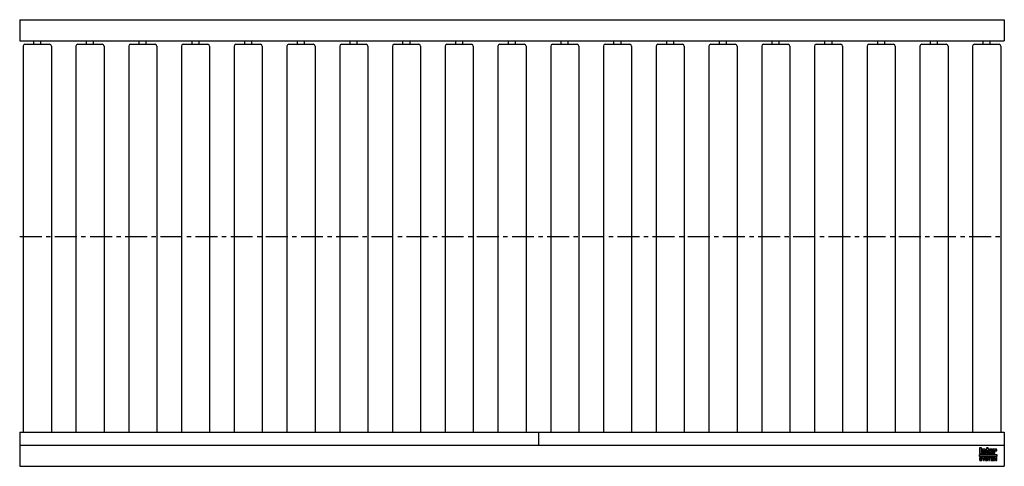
# Model space of a CAD drawing. Header units: millimetres. Extents: x 0 to 2800, y -654 to 617.
import ezdxf

# ---------------------------------------------------------------- set-up
doc = ezdxf.new("R2010")
doc.units = ezdxf.units.MM
doc.header["$LTSCALE"] = 50
doc.linetypes.add('CENTER', pattern=[2, 1.25, -0.25, 0.25, -0.25])
doc.layers.get('0').update_dxf_attribs({"linetype": 'CONTINUOUS', "lineweight": 50})
for name, color, linetype, lineweight in [('Centre Lines', 4, 'CENTER', 25), ('Frame', 1, 'CONTINUOUS', 25), ('Maxi', 31, 'CONTINUOUS', 25), ('Rollers', 7, 'CONTINUOUS', 25)]:
    doc.layers.add(name, color=color, linetype=linetype, lineweight=lineweight)

# ---------------------------------------------------------------- blocks, each defined once
blk = doc.blocks.new('A$C0E5145FE')
at = {"layer": 'Rollers'}
for p, q in [((0, 541.5), (0, -556.5)), ((5, 546.5), (75, 546.5)), ((30, 546.5), (30, 556.5)), ((50, 546.5), (50, 556.5)), ((80, 541.5), (80, -556.5))]:
    blk.add_line(p, q, dxfattribs=at)
for centre, start, end in [((5, 541.5), 90, 180), ((75, 541.5), 0, 90)]:
    blk.add_arc(centre, 5, start, end, dxfattribs=at)

msp = doc.modelspace()

# ---------------------------------------------------------------- hatches: boundary and pattern name
at = {"layer": 'Frame'}
h = msp.add_hatch(color=254, dxfattribs=at)
h.paths.add_polyline_path([(2773.3, -608.1), (2773.3, -608), (2773.4, -607.9), (2773.5, -607.8), (2773.6, -607.7), (2773.7, -607.6), (2773.9, -607.6), (2774, -607.6), (2774.2, -607.7), (2774.3, -607.8), (2774.4, -607.9), (2774.4, -608), (2774.5, -608.1), (2774.5, -608.4), (2774.5, -608.6), (2774.5, -609.8), (2778.9, -609.8), (2778.9, -608.4), (2778.9, -608), (2778.8, -607.5), (2778.8, -607.2), (2778.7, -606.8), (2778.6, -606.5), (2778.4, -606.2), (2778.3, -605.9), (2778.1, -605.7), (2777.9, -605.4), (2777.7, -605.3), (2777.4, -605.1), (2777.1, -605), (2776.8, -604.9), (2776.5, -604.8), (2776.2, -604.8), (2775.8, -604.7), (2775.6, -604.7), (2775.4, -604.8), (2775.3, -604.8), (2775.1, -604.8), (2774.9, -604.8), (2774.7, -604.9), (2774.6, -604.9), (2774.4, -604.9), (2774.3, -605), (2774.1, -605.1), (2773.9, -605.1), (2773.8, -605.2), (2773.6, -605.3), (2773.4, -605.4), (2773.3, -605.5), (2773.1, -605.6), (2773.1, -604.8), (2768.6, -604.8), (2768.6, -617.3), (2773.2, -617.3), (2773.2, -608.6), (2773.3, -608.4)])
h.paths.add_polyline_path([(2767.6, -607.6), (2767.6, -607.2), (2767.5, -606.9), (2767.5, -606.6), (2767.4, -606.3), (2767.3, -606), (2767.2, -605.8), (2767.1, -605.6), (2766.9, -605.4), (2766.7, -605.2), (2766.5, -605.1), (2766.2, -605), (2766, -604.9), (2765.7, -604.8), (2765.3, -604.8), (2764.9, -604.8), (2764.5, -604.7), (2760.1, -604.7), (2759.6, -604.8), (2759.2, -604.8), (2758.9, -604.8), (2758.6, -604.9), (2758.3, -605), (2758.1, -605.1), (2757.8, -605.2), (2757.7, -605.4), (2757.5, -605.6), (2757.4, -605.8), (2757.2, -606), (2757.2, -606.3), (2757.1, -606.6), (2757.1, -606.9), (2757, -607.2), (2757, -607.6), (2757, -614.5), (2757, -614.9), (2757.1, -615.2), (2757.1, -615.5), (2757.2, -615.8), (2757.2, -616.1), (2757.4, -616.3), (2757.5, -616.5), (2757.7, -616.7), (2757.8, -616.9), (2758.1, -617), (2758.3, -617.1), (2758.6, -617.2), (2758.9, -617.2), (2759.2, -617.3), (2759.6, -617.3), (2760.1, -617.3), (2764.5, -617.3), (2764.9, -617.3), (2765.3, -617.3), (2765.7, -617.2), (2766, -617.2), (2766.2, -617.1), (2766.5, -617), (2766.7, -616.9), (2766.9, -616.7), (2767.1, -616.5), (2767.2, -616.3), (2767.3, -616.1), (2767.4, -615.8), (2767.5, -615.5), (2767.5, -615.2), (2767.6, -614.9), (2767.6, -614.5), (2767.6, -612.4), (2762.9, -612.4), (2762.9, -614), (2762.9, -614.2), (2762.9, -614.4), (2762.8, -614.6), (2762.8, -614.7), (2762.7, -614.8), (2762.6, -614.9), (2762.4, -614.9), (2762.3, -614.9), (2762.1, -614.9), (2762, -614.9), (2761.9, -614.8), (2761.8, -614.7), (2761.7, -614.6), (2761.7, -614.4), (2761.6, -614.2), (2761.6, -614), (2761.6, -611.4), (2767.6, -611.4)])
h.paths.add_polyline_path([(2763, -609.2), (2761.6, -609.2), (2761.6, -608.2), (2761.6, -607.9), (2761.7, -607.7), (2761.7, -607.5), (2761.8, -607.4), (2761.9, -607.3), (2762, -607.2), (2762.1, -607.1), (2762.3, -607.1), (2762.4, -607.1), (2762.6, -607.2), (2762.7, -607.3), (2762.8, -607.4), (2762.9, -607.5), (2762.9, -607.7), (2763, -607.9), (2763, -608.2)], flags=16)
h.paths.add_polyline_path([(2754.1, -607.2), (2756, -607.2), (2756, -604.8), (2754.1, -604.8), (2754.1, -601.4), (2749.5, -601.4), (2749.5, -604.8), (2748.3, -604.8), (2748.3, -607.2), (2749.5, -607.2), (2749.5, -614.5), (2749.5, -614.8), (2749.5, -615.2), (2749.6, -615.5), (2749.7, -615.8), (2749.7, -616), (2749.8, -616.2), (2750, -616.5), (2750.1, -616.6), (2750.3, -616.8), (2750.5, -616.9), (2750.8, -617), (2751.1, -617.1), (2751.4, -617.2), (2751.7, -617.2), (2752.1, -617.3), (2752.5, -617.3), (2756, -617.3), (2756, -614.9), (2755.1, -614.9), (2754.9, -614.9), (2754.7, -614.9), (2754.5, -614.9), (2754.3, -614.8), (2754.2, -614.7), (2754.1, -614.6), (2754.1, -614.5), (2754.1, -614.3)])
h.paths.add_polyline_path([(2747.3, -608.4), (2747.3, -608), (2747.3, -607.5), (2747.2, -607.2), (2747.1, -606.8), (2747, -606.5), (2746.9, -606.2), (2746.7, -605.9), (2746.5, -605.7), (2746.3, -605.4), (2746, -605.3), (2745.8, -605.1), (2745.5, -605), (2745.2, -604.9), (2744.9, -604.8), (2744.5, -604.8), (2744.1, -604.7), (2743.9, -604.7), (2743.7, -604.8), (2743.6, -604.8), (2743.4, -604.8), (2743.2, -604.8), (2743, -604.9), (2742.8, -604.9), (2742.7, -604.9), (2742.5, -605), (2742.3, -605.1), (2742.2, -605.1), (2742, -605.2), (2741.8, -605.3), (2741.7, -605.4), (2741.5, -605.5), (2741.3, -605.6), (2741.3, -604.8), (2736.8, -604.8), (2736.8, -617.3), (2741.5, -617.3), (2741.5, -608.6), (2741.5, -608.4), (2741.5, -608.1), (2741.5, -608), (2741.6, -607.9), (2741.7, -607.8), (2741.8, -607.7), (2741.9, -607.6), (2742.1, -607.6), (2742.2, -607.6), (2742.4, -607.7), (2742.5, -607.8), (2742.6, -607.9), (2742.7, -608), (2742.7, -608.1), (2742.7, -608.4), (2742.7, -608.6), (2742.7, -617.3), (2747.3, -617.3)])
h.paths.add_polyline_path([(2735.5, -601.4), (2729.4, -601.4), (2729.4, -617.3), (2735.5, -617.3)])
msp.add_hatch(color=1, dxfattribs=at).paths.add_polyline_path([(2779, -625.9), (2779, -619.5), (2729, -619.5), (2729, -625.9)])
h = msp.add_hatch(color=7, dxfattribs=at)
h.paths.add_polyline_path([(2772.4, -628), (2769.6, -628), (2769.6, -637), (2771.4, -637), (2771.4, -629.5), (2771.4, -629.5), (2773, -637), (2774.9, -637), (2776.6, -629.5), (2776.6, -629.5), (2776.6, -637), (2778.4, -637), (2778.4, -628), (2775.6, -628), (2774, -635.1)])
h.paths.add_polyline_path([(2768.3, -628), (2761.6, -628), (2761.6, -637), (2768.4, -637), (2768.4, -635.4), (2763.5, -635.4), (2763.5, -633.1), (2767.9, -633.1), (2767.9, -631.5), (2763.5, -631.5), (2763.5, -629.6), (2768.3, -629.6)])
h.paths.add_polyline_path([(2760.8, -628), (2753.5, -628), (2753.5, -629.6), (2756.2, -629.6), (2756.2, -637), (2758, -637), (2758, -629.6), (2760.8, -629.6)])
h.paths.add_polyline_path([(2751.6, -628.4), (2751.3, -628.2), (2751, -628.1), (2750.6, -628), (2750.2, -627.9), (2749.8, -627.8), (2749.3, -627.8), (2748.9, -627.8), (2748.5, -627.9), (2748.2, -627.9), (2747.8, -628), (2747.5, -628.1), (2747.3, -628.2), (2747, -628.4), (2746.8, -628.6), (2746.6, -628.7), (2746.4, -628.9), (2746.2, -629.2), (2746.1, -629.4), (2746, -629.7), (2745.9, -629.9), (2745.9, -630.2), (2745.9, -630.5), (2745.9, -630.8), (2745.9, -631.2), (2746, -631.4), (2746.1, -631.7), (2746.2, -631.9), (2746.3, -632.1), (2746.5, -632.3), (2746.7, -632.5), (2746.9, -632.6), (2747.1, -632.7), (2747.4, -632.8), (2747.6, -633), (2747.9, -633), (2748.2, -633.1), (2748.5, -633.2), (2748.8, -633.3), (2748.9, -633.3), (2749, -633.3), (2749.1, -633.3), (2749.2, -633.3), (2749.3, -633.3), (2749.4, -633.4), (2749.6, -633.4), (2749.7, -633.4), (2750, -633.5), (2750.3, -633.6), (2750.6, -633.7), (2750.8, -633.8), (2751, -633.9), (2751.2, -634.1), (2751.3, -634.3), (2751.3, -634.6), (2751.3, -634.9), (2751.1, -635.2), (2750.9, -635.4), (2750.7, -635.5), (2750.3, -635.6), (2750, -635.7), (2749.7, -635.7), (2749.3, -635.7), (2749, -635.7), (2748.7, -635.6), (2748.4, -635.5), (2748.1, -635.4), (2747.9, -635.2), (2747.7, -634.9), (2747.6, -634.6), (2747.5, -634.3), (2745.7, -634.3), (2745.8, -634.7), (2745.8, -635), (2745.9, -635.3), (2746.1, -635.6), (2746.2, -635.9), (2746.4, -636.2), (2746.6, -636.4), (2746.9, -636.6), (2747.1, -636.7), (2747.4, -636.9), (2747.8, -637), (2748.1, -637.1), (2748.5, -637.2), (2748.8, -637.2), (2749.2, -637.3), (2749.7, -637.3), (2749.8, -637.3), (2750, -637.3), (2750.2, -637.2), (2750.4, -637.2), (2750.7, -637.1), (2751, -637), (2751.3, -636.9), (2751.6, -636.8), (2751.9, -636.6), (2752.2, -636.4), (2752.4, -636.2), (2752.7, -635.9), (2752.8, -635.6), (2753, -635.2), (2753.1, -634.8), (2753.1, -634.3), (2753.1, -634.1), (2753, -633.8), (2753, -633.6), (2752.9, -633.3), (2752.8, -633.2), (2752.7, -633), (2752.6, -632.8), (2752.5, -632.7), (2752.3, -632.5), (2752.1, -632.4), (2751.9, -632.3), (2751.7, -632.2), (2751.4, -632.1), (2751.1, -632), (2750.8, -631.9), (2750.5, -631.8), (2750.4, -631.8), (2750.2, -631.8), (2750.1, -631.7), (2749.9, -631.7), (2749.8, -631.7), (2749.7, -631.6), (2749.5, -631.6), (2749.4, -631.6), (2749.2, -631.5), (2749.1, -631.5), (2749, -631.5), (2748.8, -631.4), (2748.7, -631.4), (2748.6, -631.4), (2748.4, -631.3), (2748.3, -631.3), (2748.1, -631.2), (2748, -631.1), (2747.8, -631), (2747.7, -630.9), (2747.7, -630.8), (2747.6, -630.7), (2747.6, -630.5), (2747.6, -630.4), (2747.6, -630.1), (2747.8, -629.9), (2747.9, -629.7), (2748.1, -629.6), (2748.4, -629.5), (2748.6, -629.4), (2748.9, -629.4), (2749.2, -629.4), (2749.5, -629.4), (2749.8, -629.4), (2750.1, -629.5), (2750.4, -629.6), (2750.7, -629.8), (2750.8, -630), (2751, -630.3), (2751, -630.7), (2752.8, -630.7), (2752.8, -630.4), (2752.8, -630.2), (2752.7, -630), (2752.6, -629.7), (2752.5, -629.5), (2752.4, -629.2), (2752.3, -629), (2752.1, -628.8), (2751.8, -628.6)])
h.paths.add_polyline_path([(2745.3, -628), (2743.2, -628), (2741.5, -631.9), (2739.5, -628), (2737.4, -628), (2740.5, -633.6), (2740.5, -637), (2742.3, -637), (2742.3, -633.7)])
h.paths.add_polyline_path([(2735.5, -628.4), (2735.2, -628.2), (2734.9, -628.1), (2734.5, -628), (2734.1, -627.9), (2733.7, -627.8), (2733.2, -627.8), (2732.8, -627.8), (2732.4, -627.9), (2732, -627.9), (2731.7, -628), (2731.4, -628.1), (2731.1, -628.2), (2730.9, -628.4), (2730.6, -628.6), (2730.4, -628.7), (2730.3, -628.9), (2730.1, -629.2), (2730, -629.4), (2729.9, -629.7), (2729.8, -629.9), (2729.7, -630.2), (2729.7, -630.5), (2729.7, -630.8), (2729.8, -631.2), (2729.8, -631.4), (2729.9, -631.7), (2730, -631.9), (2730.2, -632.1), (2730.4, -632.3), (2730.6, -632.5), (2730.8, -632.6), (2731, -632.7), (2731.2, -632.8), (2731.5, -633), (2731.8, -633), (2732.1, -633.1), (2732.4, -633.2), (2732.7, -633.3), (2732.8, -633.3), (2732.9, -633.3), (2733, -633.3), (2733.1, -633.3), (2733.2, -633.3), (2733.3, -633.4), (2733.4, -633.4), (2733.5, -633.4), (2733.9, -633.5), (2734.2, -633.6), (2734.5, -633.7), (2734.7, -633.8), (2734.9, -633.9), (2735, -634.1), (2735.1, -634.3), (2735.1, -634.6), (2735.1, -634.9), (2735, -635.2), (2734.8, -635.4), (2734.5, -635.5), (2734.2, -635.6), (2733.9, -635.7), (2733.5, -635.7), (2733.2, -635.7), (2732.8, -635.7), (2732.5, -635.6), (2732.2, -635.5), (2732, -635.4), (2731.7, -635.2), (2731.6, -634.9), (2731.5, -634.6), (2731.4, -634.3), (2729.6, -634.3), (2729.6, -634.7), (2729.7, -635), (2729.8, -635.3), (2729.9, -635.6), (2730.1, -635.9), (2730.2, -636.2), (2730.5, -636.4), (2730.7, -636.6), (2731, -636.7), (2731.3, -636.9), (2731.6, -637), (2731.9, -637.1), (2732.3, -637.2), (2732.7, -637.2), (2733.1, -637.3), (2733.5, -637.3), (2733.7, -637.3), (2733.8, -637.3), (2734.1, -637.2), (2734.3, -637.2), (2734.6, -637.1), (2734.9, -637), (2735.2, -636.9), (2735.5, -636.8), (2735.8, -636.6), (2736.1, -636.4), (2736.3, -636.2), (2736.5, -635.9), (2736.7, -635.6), (2736.9, -635.2), (2736.9, -634.8), (2737, -634.3), (2737, -634.1), (2736.9, -633.8), (2736.9, -633.6), (2736.8, -633.3), (2736.7, -633.2), (2736.6, -633), (2736.5, -632.8), (2736.3, -632.7), (2736.2, -632.5), (2736, -632.4), (2735.8, -632.3), (2735.5, -632.2), (2735.3, -632.1), (2735, -632), (2734.7, -631.9), (2734.4, -631.8), (2734.2, -631.8), (2734.1, -631.8), (2733.9, -631.7), (2733.8, -631.7), (2733.6, -631.7), (2733.5, -631.6), (2733.4, -631.6), (2733.2, -631.6), (2733.1, -631.5), (2733, -631.5), (2732.8, -631.5), (2732.7, -631.4), (2732.6, -631.4), (2732.4, -631.4), (2732.3, -631.3), (2732.2, -631.3), (2732, -631.2), (2731.8, -631.1), (2731.7, -631), (2731.6, -630.9), (2731.5, -630.8), (2731.5, -630.7), (2731.5, -630.5), (2731.5, -630.4), (2731.5, -630.1), (2731.6, -629.9), (2731.8, -629.7), (2732, -629.6), (2732.2, -629.5), (2732.5, -629.4), (2732.8, -629.4), (2733, -629.4), (2733.4, -629.4), (2733.7, -629.4), (2734, -629.5), (2734.3, -629.6), (2734.5, -629.8), (2734.7, -630), (2734.8, -630.3), (2734.9, -630.7), (2736.7, -630.7), (2736.7, -630.4), (2736.7, -630.2), (2736.6, -630), (2736.5, -629.7), (2736.4, -629.5), (2736.3, -629.2), (2736.1, -629), (2735.9, -628.8), (2735.7, -628.6)])

# ---------------------------------------------------------------- linework, layer by layer
at = {"layer": 'Centre Lines'}
msp.add_line((0, 0), (2800, 0), dxfattribs=at)
at = {"layer": 'Frame', "color": 7, "linetype": 'Continuous'}
for p, q in [((2729.4, -601.4), (2729.4, -617.3)), ((2735.5, -601.4), (2729.4, -601.4)), ((2735.5, -617.3), (2735.5, -601.4)), ((2741.3, -604.8), (2736.8, -604.8)), ((2736.8, -604.8), (2736.8, -617.3)), ((2741.3, -605.6), (2741.3, -604.8)), ((2741.5, -605.5), (2741.3, -605.6)), ((2741.7, -605.4), (2741.5, -605.5)), ((2741.5, -608), (2741.6, -607.9)), ((2741.5, -608.1), (2741.5, -608)), ((2741.5, -608.4), (2741.5, -608.1)), ((2741.5, -608.6), (2741.5, -608.4)), ((2741.5, -617.3), (2741.5, -608.6)), ((2741.6, -607.9), (2741.7, -607.8)), ((2741.8, -605.3), (2741.7, -605.4)), ((2741.7, -607.8), (2741.8, -607.7)), ((2742, -605.2), (2741.8, -605.3)), ((2741.8, -607.7), (2741.9, -607.6)), ((2741.9, -607.6), (2742.1, -607.6)), ((2742.2, -605.1), (2742, -605.2)), ((2742.1, -607.6), (2742.2, -607.6)), ((2742.3, -605.1), (2742.2, -605.1)), ((2742.2, -607.6), (2742.4, -607.7)), ((2742.5, -605), (2742.3, -605.1)), ((2742.4, -607.7), (2742.5, -607.8)), ((2742.7, -604.9), (2742.5, -605)), ((2742.5, -607.8), (2742.6, -607.9)), ((2742.6, -607.9), (2742.7, -608)), ((2742.8, -604.9), (2742.7, -604.9)), ((2742.7, -608), (2742.7, -608.1)), ((2742.7, -608.1), (2742.7, -608.4)), ((2742.7, -608.4), (2742.7, -608.6)), ((2742.7, -608.6), (2742.7, -617.3)), ((2743, -604.9), (2742.8, -604.9)), ((2743.2, -604.8), (2743, -604.9)), ((2743.4, -604.8), (2743.2, -604.8)), ((2743.6, -604.8), (2743.4, -604.8)), ((2743.7, -604.8), (2743.6, -604.8)), ((2743.9, -604.7), (2743.7, -604.8)), ((2744.1, -604.7), (2743.9, -604.7)), ((2744.5, -604.8), (2744.1, -604.7)), ((2744.9, -604.8), (2744.5, -604.8)), ((2745.2, -604.9), (2744.9, -604.8)), ((2745.5, -605), (2745.2, -604.9)), ((2745.8, -605.1), (2745.5, -605)), ((2746, -605.3), (2745.8, -605.1)), ((2746.3, -605.4), (2746, -605.3)), ((2746.5, -605.7), (2746.3, -605.4)), ((2746.7, -605.9), (2746.5, -605.7)), ((2746.9, -606.2), (2746.7, -605.9)), ((2747, -606.5), (2746.9, -606.2)), ((2747.1, -606.8), (2747, -606.5)), ((2747.2, -607.2), (2747.1, -606.8)), ((2747.3, -607.5), (2747.2, -607.2)), ((2747.3, -608), (2747.3, -607.5)), ((2747.3, -608.4), (2747.3, -608)), ((2747.3, -617.3), (2747.3, -608.4)), ((2748.3, -604.8), (2748.3, -607.2)), ((2749.5, -604.8), (2748.3, -604.8)), ((2748.3, -607.2), (2749.5, -607.2)), ((2749.5, -601.4), (2749.5, -604.8)), ((2754.1, -601.4), (2749.5, -601.4)), ((2749.5, -607.2), (2749.5, -614.5)), ((2749.5, -614.5), (2749.5, -614.8)), ((2749.5, -614.8), (2749.5, -615.2)), ((2749.5, -615.2), (2749.6, -615.5)), ((2749.6, -615.5), (2749.7, -615.8)), ((2749.7, -615.8), (2749.7, -616)), ((2754.1, -604.8), (2754.1, -601.4)), ((2756, -604.8), (2754.1, -604.8)), ((2754.1, -607.2), (2756, -607.2)), ((2754.1, -614.3), (2754.1, -607.2)), ((2754.1, -614.5), (2754.1, -614.3)), ((2754.1, -614.6), (2754.1, -614.5)), ((2754.2, -614.7), (2754.1, -614.6)), ((2754.3, -614.8), (2754.2, -614.7)), ((2754.5, -614.9), (2754.3, -614.8)), ((2754.7, -614.9), (2754.5, -614.9)), ((2754.9, -614.9), (2754.7, -614.9)), ((2755.1, -614.9), (2754.9, -614.9)), ((2756, -614.9), (2755.1, -614.9)), ((2756, -607.2), (2756, -604.8)), ((2756, -617.3), (2756, -614.9)), ((2757.1, -606.9), (2757, -607.2)), ((2757, -607.2), (2757, -607.6)), ((2757, -607.6), (2757, -614.5)), ((2757, -614.5), (2757, -614.9)), ((2757, -614.9), (2757.1, -615.2)), ((2757.2, -606.3), (2757.1, -606.6)), ((2757.1, -606.6), (2757.1, -606.9)), ((2757.1, -615.2), (2757.1, -615.5)), ((2757.1, -615.5), (2757.2, -615.8)), ((2757.4, -605.8), (2757.2, -606)), ((2757.2, -606), (2757.2, -606.3)), ((2757.2, -615.8), (2757.2, -616.1)), ((2757.5, -605.6), (2757.4, -605.8)), ((2757.7, -605.4), (2757.5, -605.6)), ((2757.8, -605.2), (2757.7, -605.4)), ((2758.1, -605.1), (2757.8, -605.2)), ((2758.3, -605), (2758.1, -605.1)), ((2758.6, -604.9), (2758.3, -605)), ((2758.9, -604.8), (2758.6, -604.9)), ((2759.2, -604.8), (2758.9, -604.8)), ((2759.6, -604.8), (2759.2, -604.8)), ((2760.1, -604.7), (2759.6, -604.8)), ((2764.5, -604.7), (2760.1, -604.7)), ((2761.6, -607.9), (2761.7, -607.7)), ((2761.6, -608.2), (2761.6, -607.9)), ((2761.6, -609.2), (2761.6, -608.2)), ((2763, -609.2), (2761.6, -609.2)), ((2761.6, -614), (2761.6, -611.4)), ((2761.6, -611.4), (2767.6, -611.4)), ((2761.6, -614.2), (2761.6, -614)), ((2761.7, -614.4), (2761.6, -614.2)), ((2761.7, -607.5), (2761.8, -607.4)), ((2761.7, -607.7), (2761.7, -607.5)), ((2761.7, -614.6), (2761.7, -614.4)), ((2761.8, -614.7), (2761.7, -614.6)), ((2761.8, -607.4), (2761.9, -607.3)), ((2761.9, -614.8), (2761.8, -614.7)), ((2761.9, -607.3), (2762, -607.2)), ((2762, -614.9), (2761.9, -614.8)), ((2762, -607.2), (2762.1, -607.1)), ((2762.1, -614.9), (2762, -614.9)), ((2762.1, -607.1), (2762.3, -607.1)), ((2762.3, -614.9), (2762.1, -614.9)), ((2762.3, -607.1), (2762.4, -607.1)), ((2762.4, -614.9), (2762.3, -614.9)), ((2762.4, -607.1), (2762.6, -607.2)), ((2762.6, -614.9), (2762.4, -614.9)), ((2762.6, -607.2), (2762.7, -607.3)), ((2762.7, -614.8), (2762.6, -614.9)), ((2762.7, -607.3), (2762.8, -607.4)), ((2762.8, -614.7), (2762.7, -614.8)), ((2762.8, -607.4), (2762.9, -607.5)), ((2762.9, -614.4), (2762.8, -614.6)), ((2762.8, -614.6), (2762.8, -614.7)), ((2762.9, -607.5), (2762.9, -607.7)), ((2762.9, -607.7), (2763, -607.9)), ((2762.9, -612.4), (2762.9, -614)), ((2767.6, -612.4), (2762.9, -612.4)), ((2762.9, -614), (2762.9, -614.2)), ((2762.9, -614.2), (2762.9, -614.4)), ((2763, -607.9), (2763, -608.2)), ((2763, -608.2), (2763, -609.2)), ((2764.9, -604.8), (2764.5, -604.7)), ((2765.3, -604.8), (2764.9, -604.8)), ((2765.7, -604.8), (2765.3, -604.8)), ((2766, -604.9), (2765.7, -604.8)), ((2766.2, -605), (2766, -604.9)), ((2766.5, -605.1), (2766.2, -605)), ((2766.7, -605.2), (2766.5, -605.1)), ((2766.9, -605.4), (2766.7, -605.2)), ((2767.1, -605.6), (2766.9, -605.4)), ((2767.2, -605.8), (2767.1, -605.6)), ((2767.3, -606), (2767.2, -605.8)), ((2767.4, -606.3), (2767.3, -606)), ((2767.3, -616.1), (2767.4, -615.8)), ((2767.5, -606.6), (2767.4, -606.3)), ((2767.4, -615.8), (2767.5, -615.5)), ((2767.5, -606.9), (2767.5, -606.6)), ((2767.6, -607.2), (2767.5, -606.9)), ((2767.5, -615.2), (2767.6, -614.9)), ((2767.5, -615.5), (2767.5, -615.2)), ((2767.6, -607.6), (2767.6, -607.2)), ((2767.6, -611.4), (2767.6, -607.6)), ((2767.6, -614.5), (2767.6, -612.4)), ((2767.6, -614.9), (2767.6, -614.5)), ((2773.1, -604.8), (2768.6, -604.8)), ((2768.6, -604.8), (2768.6, -617.3)), ((2773.1, -605.6), (2773.1, -604.8)), ((2773.3, -605.5), (2773.1, -605.6)), ((2773.2, -608.6), (2773.3, -608.4)), ((2773.2, -617.3), (2773.2, -608.6)), ((2773.4, -605.4), (2773.3, -605.5)), ((2773.3, -608), (2773.4, -607.9)), ((2773.3, -608.1), (2773.3, -608)), ((2773.3, -608.4), (2773.3, -608.1)), ((2773.6, -605.3), (2773.4, -605.4)), ((2773.4, -607.9), (2773.5, -607.8)), ((2773.5, -607.8), (2773.6, -607.7)), ((2773.8, -605.2), (2773.6, -605.3)), ((2773.6, -607.7), (2773.7, -607.6)), ((2773.7, -607.6), (2773.9, -607.6)), ((2773.9, -605.1), (2773.8, -605.2)), ((2774.1, -605.1), (2773.9, -605.1)), ((2773.9, -607.6), (2774, -607.6)), ((2774, -607.6), (2774.2, -607.7)), ((2774.3, -605), (2774.1, -605.1)), ((2774.2, -607.7), (2774.3, -607.8)), ((2774.4, -604.9), (2774.3, -605)), ((2774.3, -607.8), (2774.4, -607.9)), ((2774.6, -604.9), (2774.4, -604.9)), ((2774.4, -607.9), (2774.4, -608)), ((2774.4, -608), (2774.5, -608.1)), ((2774.5, -608.1), (2774.5, -608.4)), ((2774.5, -608.4), (2774.5, -608.6)), ((2774.5, -608.6), (2774.5, -609.8)), ((2774.5, -609.8), (2778.9, -609.8)), ((2774.7, -604.9), (2774.6, -604.9)), ((2774.9, -604.8), (2774.7, -604.9)), ((2775.1, -604.8), (2774.9, -604.8)), ((2775.3, -604.8), (2775.1, -604.8)), ((2775.4, -604.8), (2775.3, -604.8)), ((2775.6, -604.7), (2775.4, -604.8)), ((2775.8, -604.7), (2775.6, -604.7)), ((2776.2, -604.8), (2775.8, -604.7)), ((2776.5, -604.8), (2776.2, -604.8)), ((2776.8, -604.9), (2776.5, -604.8)), ((2777.1, -605), (2776.8, -604.9)), ((2777.4, -605.1), (2777.1, -605)), ((2777.7, -605.3), (2777.4, -605.1)), ((2777.9, -605.4), (2777.7, -605.3)), ((2778.1, -605.7), (2777.9, -605.4)), ((2778.3, -605.9), (2778.1, -605.7)), ((2778.4, -606.2), (2778.3, -605.9)), ((2778.6, -606.5), (2778.4, -606.2)), ((2778.7, -606.8), (2778.6, -606.5)), ((2778.8, -607.2), (2778.7, -606.8)), ((2778.8, -607.5), (2778.8, -607.2)), ((2778.9, -608), (2778.8, -607.5)), ((2778.9, -608.4), (2778.9, -608)), ((2778.9, -609.8), (2778.9, -608.4)), ((2729.4, -617.3), (2735.5, -617.3)), ((2731.4, -634.3), (2729.6, -634.3)), ((2729.6, -634.3), (2729.6, -634.7)), ((2729.6, -634.7), (2729.7, -635)), ((2729.8, -629.9), (2729.7, -630.2)), ((2729.7, -630.2), (2729.7, -630.5)), ((2729.7, -630.5), (2729.7, -630.8)), ((2729.7, -630.8), (2729.8, -631.2)), ((2729.7, -635), (2729.8, -635.3)), ((2729.9, -629.7), (2729.8, -629.9)), ((2729.8, -631.2), (2729.8, -631.4)), ((2729.8, -631.4), (2729.9, -631.7)), ((2729.8, -635.3), (2729.9, -635.6)), ((2730, -629.4), (2729.9, -629.7)), ((2729.9, -631.7), (2730, -631.9)), ((2729.9, -635.6), (2730.1, -635.9)), ((2730.1, -629.2), (2730, -629.4)), ((2730, -631.9), (2730.2, -632.1)), ((2730.3, -628.9), (2730.1, -629.2)), ((2730.1, -635.9), (2730.2, -636.2)), ((2730.2, -632.1), (2730.4, -632.3)), ((2730.2, -636.2), (2730.5, -636.4)), ((2730.4, -628.7), (2730.3, -628.9)), ((2730.6, -628.6), (2730.4, -628.7)), ((2730.4, -632.3), (2730.6, -632.5)), ((2730.5, -636.4), (2730.7, -636.6)), ((2730.9, -628.4), (2730.6, -628.6)), ((2730.6, -632.5), (2730.8, -632.6)), ((2730.7, -636.6), (2731, -636.7)), ((2730.8, -632.6), (2731, -632.7)), ((2731.1, -628.2), (2730.9, -628.4)), ((2731, -632.7), (2731.2, -632.8)), ((2731, -636.7), (2731.3, -636.9)), ((2731.4, -628.1), (2731.1, -628.2)), ((2731.2, -632.8), (2731.5, -633)), ((2731.3, -636.9), (2731.6, -637)), ((2731.7, -628), (2731.4, -628.1)), ((2731.5, -634.6), (2731.4, -634.3)), ((2731.5, -630.1), (2731.6, -629.9)), ((2731.5, -630.4), (2731.5, -630.1)), ((2731.5, -630.5), (2731.5, -630.4)), ((2731.5, -630.7), (2731.5, -630.5)), ((2731.5, -630.8), (2731.5, -630.7)), ((2731.6, -630.9), (2731.5, -630.8)), ((2731.5, -633), (2731.8, -633)), ((2731.6, -634.9), (2731.5, -634.6)), ((2731.6, -629.9), (2731.8, -629.7)), ((2731.7, -631), (2731.6, -630.9)), ((2731.7, -635.2), (2731.6, -634.9)), ((2731.6, -637), (2731.9, -637.1)), ((2732, -627.9), (2731.7, -628)), ((2731.8, -631.1), (2731.7, -631)), ((2732, -635.4), (2731.7, -635.2)), ((2731.8, -629.7), (2732, -629.6)), ((2732, -631.2), (2731.8, -631.1)), ((2731.8, -633), (2732.1, -633.1)), ((2731.9, -637.1), (2732.3, -637.2)), ((2732.4, -627.9), (2732, -627.9)), ((2732, -629.6), (2732.2, -629.5)), ((2732.2, -631.3), (2732, -631.2)), ((2732.2, -635.5), (2732, -635.4)), ((2732.1, -633.1), (2732.4, -633.2)), ((2732.2, -629.5), (2732.5, -629.4)), ((2732.3, -631.3), (2732.2, -631.3)), ((2732.5, -635.6), (2732.2, -635.5)), ((2732.4, -631.4), (2732.3, -631.3)), ((2732.3, -637.2), (2732.7, -637.2)), ((2732.8, -627.8), (2732.4, -627.9)), ((2732.6, -631.4), (2732.4, -631.4)), ((2732.4, -633.2), (2732.7, -633.3)), ((2732.5, -629.4), (2732.8, -629.4)), ((2732.8, -635.7), (2732.5, -635.6)), ((2732.7, -631.4), (2732.6, -631.4)), ((2732.8, -631.5), (2732.7, -631.4)), ((2732.7, -633.3), (2732.8, -633.3)), ((2732.7, -637.2), (2733.1, -637.3)), ((2733.2, -627.8), (2732.8, -627.8)), ((2732.8, -629.4), (2733, -629.4)), ((2733, -631.5), (2732.8, -631.5)), ((2732.8, -633.3), (2732.9, -633.3)), ((2733.2, -635.7), (2732.8, -635.7)), ((2732.9, -633.3), (2733, -633.3)), ((2733, -629.4), (2733.4, -629.4)), ((2733.1, -631.5), (2733, -631.5)), ((2733, -633.3), (2733.1, -633.3)), ((2733.2, -631.6), (2733.1, -631.5)), ((2733.1, -633.3), (2733.2, -633.3)), ((2733.1, -637.3), (2733.5, -637.3)), ((2733.7, -627.8), (2733.2, -627.8)), ((2733.4, -631.6), (2733.2, -631.6)), ((2733.2, -633.3), (2733.3, -633.4)), ((2733.5, -635.7), (2733.2, -635.7)), ((2733.3, -633.4), (2733.4, -633.4)), ((2733.4, -629.4), (2733.7, -629.4)), ((2733.5, -631.6), (2733.4, -631.6)), ((2733.4, -633.4), (2733.5, -633.4)), ((2733.6, -631.7), (2733.5, -631.6)), ((2733.5, -633.4), (2733.9, -633.5)), ((2733.9, -635.7), (2733.5, -635.7)), ((2733.5, -637.3), (2733.7, -637.3)), ((2733.8, -631.7), (2733.6, -631.7)), ((2734.1, -627.9), (2733.7, -627.8)), ((2733.7, -629.4), (2734, -629.5)), ((2733.7, -637.3), (2733.8, -637.3)), ((2733.9, -631.7), (2733.8, -631.7)), ((2733.8, -637.3), (2734.1, -637.2)), ((2734.1, -631.8), (2733.9, -631.7)), ((2733.9, -633.5), (2734.2, -633.6)), ((2734.2, -635.6), (2733.9, -635.7)), ((2734, -629.5), (2734.3, -629.6)), ((2734.5, -628), (2734.1, -627.9)), ((2734.2, -631.8), (2734.1, -631.8)), ((2734.1, -637.2), (2734.3, -637.2)), ((2734.4, -631.8), (2734.2, -631.8)), ((2734.2, -633.6), (2734.5, -633.7)), ((2734.5, -635.5), (2734.2, -635.6)), ((2734.3, -629.6), (2734.5, -629.8)), ((2734.3, -637.2), (2734.6, -637.1)), ((2734.7, -631.9), (2734.4, -631.8)), ((2734.9, -628.1), (2734.5, -628)), ((2734.5, -629.8), (2734.7, -630)), ((2734.5, -633.7), (2734.7, -633.8)), ((2734.8, -635.4), (2734.5, -635.5)), ((2734.6, -637.1), (2734.9, -637)), ((2734.7, -630), (2734.8, -630.3)), ((2735, -632), (2734.7, -631.9)), ((2734.7, -633.8), (2734.9, -633.9)), ((2734.8, -630.3), (2734.9, -630.7)), ((2735, -635.2), (2734.8, -635.4)), ((2735.2, -628.2), (2734.9, -628.1)), ((2734.9, -630.7), (2736.7, -630.7)), ((2734.9, -633.9), (2735, -634.1)), ((2734.9, -637), (2735.2, -636.9)), ((2735.3, -632.1), (2735, -632)), ((2735, -634.1), (2735.1, -634.3)), ((2735.1, -634.9), (2735, -635.2)), ((2735.1, -634.3), (2735.1, -634.6)), ((2735.1, -634.6), (2735.1, -634.9)), ((2735.5, -628.4), (2735.2, -628.2)), ((2735.2, -636.9), (2735.5, -636.8)), ((2735.5, -632.2), (2735.3, -632.1)), ((2735.7, -628.6), (2735.5, -628.4)), ((2735.8, -632.3), (2735.5, -632.2)), ((2735.5, -636.8), (2735.8, -636.6)), ((2735.9, -628.8), (2735.7, -628.6)), ((2736, -632.4), (2735.8, -632.3)), ((2735.8, -636.6), (2736.1, -636.4)), ((2736.1, -629), (2735.9, -628.8)), ((2736.2, -632.5), (2736, -632.4)), ((2736.3, -629.2), (2736.1, -629)), ((2736.1, -636.4), (2736.3, -636.2)), ((2736.3, -632.7), (2736.2, -632.5)), ((2736.4, -629.5), (2736.3, -629.2)), ((2736.5, -632.8), (2736.3, -632.7)), ((2736.3, -636.2), (2736.5, -635.9)), ((2736.5, -629.7), (2736.4, -629.5)), ((2736.6, -630), (2736.5, -629.7)), ((2736.6, -633), (2736.5, -632.8)), ((2736.5, -635.9), (2736.7, -635.6)), ((2736.7, -630.2), (2736.6, -630)), ((2736.7, -633.2), (2736.6, -633)), ((2736.7, -630.4), (2736.7, -630.2)), ((2736.7, -630.7), (2736.7, -630.4)), ((2736.8, -633.3), (2736.7, -633.2)), ((2736.7, -635.6), (2736.9, -635.2)), ((2736.8, -617.3), (2741.5, -617.3)), ((2736.9, -633.6), (2736.8, -633.3)), ((2736.9, -633.8), (2736.9, -633.6)), ((2737, -634.1), (2736.9, -633.8)), ((2736.9, -634.8), (2737, -634.3)), ((2736.9, -635.2), (2736.9, -634.8)), ((2737, -634.3), (2737, -634.1)), ((2737.4, -628), (2740.5, -633.6)), ((2739.5, -628), (2737.4, -628)), ((2741.5, -631.9), (2739.5, -628)), ((2740.5, -633.6), (2740.5, -637)), ((2740.5, -637), (2742.3, -637)), ((2743.2, -628), (2741.5, -631.9)), ((2742.3, -633.7), (2745.3, -628)), ((2742.3, -637), (2742.3, -633.7)), ((2742.7, -617.3), (2747.3, -617.3)), ((2745.3, -628), (2743.2, -628)), ((2747.5, -634.3), (2745.7, -634.3)), ((2745.7, -634.3), (2745.8, -634.7)), ((2745.8, -634.7), (2745.8, -635)), ((2745.8, -635), (2745.9, -635.3)), ((2746, -629.7), (2745.9, -629.9)), ((2745.9, -629.9), (2745.9, -630.2)), ((2745.9, -630.2), (2745.9, -630.5)), ((2745.9, -630.5), (2745.9, -630.8)), ((2745.9, -630.8), (2745.9, -631.2)), ((2745.9, -631.2), (2746, -631.4)), ((2745.9, -635.3), (2746.1, -635.6)), ((2746.1, -629.4), (2746, -629.7)), ((2746, -631.4), (2746.1, -631.7)), ((2746.2, -629.2), (2746.1, -629.4)), ((2746.1, -631.7), (2746.2, -631.9)), ((2746.1, -635.6), (2746.2, -635.9)), ((2746.4, -628.9), (2746.2, -629.2)), ((2746.2, -631.9), (2746.3, -632.1)), ((2746.2, -635.9), (2746.4, -636.2)), ((2746.3, -632.1), (2746.5, -632.3)), ((2746.6, -628.7), (2746.4, -628.9)), ((2746.4, -636.2), (2746.6, -636.4)), ((2746.5, -632.3), (2746.7, -632.5)), ((2746.8, -628.6), (2746.6, -628.7)), ((2746.6, -636.4), (2746.9, -636.6)), ((2746.7, -632.5), (2746.9, -632.6)), ((2747, -628.4), (2746.8, -628.6)), ((2746.9, -632.6), (2747.1, -632.7)), ((2746.9, -636.6), (2747.1, -636.7)), ((2747.3, -628.2), (2747, -628.4)), ((2747.1, -632.7), (2747.4, -632.8)), ((2747.1, -636.7), (2747.4, -636.9)), ((2747.5, -628.1), (2747.3, -628.2)), ((2747.4, -632.8), (2747.6, -633)), ((2747.4, -636.9), (2747.8, -637)), ((2747.8, -628), (2747.5, -628.1)), ((2747.6, -634.6), (2747.5, -634.3)), ((2747.6, -630.1), (2747.8, -629.9)), ((2747.6, -630.4), (2747.6, -630.1)), ((2747.6, -630.5), (2747.6, -630.4)), ((2747.6, -630.7), (2747.6, -630.5)), ((2747.7, -630.8), (2747.6, -630.7)), ((2747.6, -633), (2747.9, -633)), ((2747.7, -634.9), (2747.6, -634.6)), ((2747.7, -630.9), (2747.7, -630.8)), ((2747.8, -631), (2747.7, -630.9)), ((2747.9, -635.2), (2747.7, -634.9)), ((2748.2, -627.9), (2747.8, -628)), ((2747.8, -629.9), (2747.9, -629.7)), ((2748, -631.1), (2747.8, -631)), ((2747.8, -637), (2748.1, -637.1)), ((2747.9, -629.7), (2748.1, -629.6)), ((2747.9, -633), (2748.2, -633.1)), ((2748.1, -635.4), (2747.9, -635.2)), ((2748.1, -631.2), (2748, -631.1)), ((2748.1, -629.6), (2748.4, -629.5)), ((2748.3, -631.3), (2748.1, -631.2)), ((2748.4, -635.5), (2748.1, -635.4)), ((2748.1, -637.1), (2748.5, -637.2)), ((2748.5, -627.9), (2748.2, -627.9)), ((2748.2, -633.1), (2748.5, -633.2)), ((2748.4, -631.3), (2748.3, -631.3)), ((2748.4, -629.5), (2748.6, -629.4)), ((2748.6, -631.4), (2748.4, -631.3)), ((2748.7, -635.6), (2748.4, -635.5)), ((2748.9, -627.8), (2748.5, -627.9)), ((2748.5, -633.2), (2748.8, -633.3)), ((2748.5, -637.2), (2748.8, -637.2)), ((2748.6, -629.4), (2748.9, -629.4)), ((2748.7, -631.4), (2748.6, -631.4)), ((2748.8, -631.4), (2748.7, -631.4)), ((2749, -635.7), (2748.7, -635.6)), ((2749, -631.5), (2748.8, -631.4)), ((2748.8, -633.3), (2748.9, -633.3)), ((2748.8, -637.2), (2749.2, -637.3)), ((2749.3, -627.8), (2748.9, -627.8)), ((2748.9, -629.4), (2749.2, -629.4)), ((2748.9, -633.3), (2749, -633.3)), ((2749.1, -631.5), (2749, -631.5)), ((2749, -633.3), (2749.1, -633.3)), ((2749.3, -635.7), (2749, -635.7)), ((2749.2, -631.5), (2749.1, -631.5)), ((2749.1, -633.3), (2749.2, -633.3)), ((2749.2, -629.4), (2749.5, -629.4)), ((2749.4, -631.6), (2749.2, -631.5)), ((2749.2, -633.3), (2749.3, -633.3)), ((2749.2, -637.3), (2749.7, -637.3)), ((2749.8, -627.8), (2749.3, -627.8)), ((2749.3, -633.3), (2749.4, -633.4)), ((2749.7, -635.7), (2749.3, -635.7)), ((2749.5, -631.6), (2749.4, -631.6)), ((2749.4, -633.4), (2749.6, -633.4)), ((2749.5, -629.4), (2749.8, -629.4)), ((2749.7, -631.6), (2749.5, -631.6)), ((2749.6, -633.4), (2749.7, -633.4)), ((2749.7, -616), (2749.8, -616.2)), ((2749.8, -631.7), (2749.7, -631.6)), ((2749.7, -633.4), (2750, -633.5)), ((2750, -635.7), (2749.7, -635.7)), ((2749.7, -637.3), (2749.8, -637.3)), ((2749.8, -616.2), (2750, -616.5)), ((2750.2, -627.9), (2749.8, -627.8)), ((2749.8, -629.4), (2750.1, -629.5)), ((2749.9, -631.7), (2749.8, -631.7)), ((2749.8, -637.3), (2750, -637.3)), ((2750.1, -631.7), (2749.9, -631.7)), ((2750, -616.5), (2750.1, -616.6)), ((2750, -633.5), (2750.3, -633.6)), ((2750.3, -635.6), (2750, -635.7)), ((2750, -637.3), (2750.2, -637.2)), ((2750.1, -616.6), (2750.3, -616.8)), ((2750.1, -629.5), (2750.4, -629.6)), ((2750.2, -631.8), (2750.1, -631.7)), ((2750.6, -628), (2750.2, -627.9)), ((2750.4, -631.8), (2750.2, -631.8)), ((2750.2, -637.2), (2750.4, -637.2)), ((2750.3, -616.8), (2750.5, -616.9)), ((2750.3, -633.6), (2750.6, -633.7)), ((2750.7, -635.5), (2750.3, -635.6)), ((2750.4, -629.6), (2750.7, -629.8)), ((2750.5, -631.8), (2750.4, -631.8)), ((2750.4, -637.2), (2750.7, -637.1)), ((2750.5, -616.9), (2750.8, -617)), ((2750.8, -631.9), (2750.5, -631.8)), ((2751, -628.1), (2750.6, -628)), ((2750.6, -633.7), (2750.8, -633.8)), ((2750.7, -629.8), (2750.8, -630)), ((2750.9, -635.4), (2750.7, -635.5)), ((2750.7, -637.1), (2751, -637)), ((2750.8, -617), (2751.1, -617.1)), ((2750.8, -630), (2751, -630.3)), ((2751.1, -632), (2750.8, -631.9)), ((2750.8, -633.8), (2751, -633.9)), ((2751.1, -635.2), (2750.9, -635.4)), ((2751.3, -628.2), (2751, -628.1)), ((2751, -630.3), (2751, -630.7)), ((2751, -630.7), (2752.8, -630.7)), ((2751, -633.9), (2751.2, -634.1)), ((2751, -637), (2751.3, -636.9)), ((2751.1, -617.1), (2751.4, -617.2)), ((2751.4, -632.1), (2751.1, -632)), ((2751.3, -634.9), (2751.1, -635.2)), ((2751.2, -634.1), (2751.3, -634.3)), ((2751.6, -628.4), (2751.3, -628.2)), ((2751.3, -634.3), (2751.3, -634.6)), ((2751.3, -634.6), (2751.3, -634.9)), ((2751.3, -636.9), (2751.6, -636.8)), ((2751.4, -617.2), (2751.7, -617.2)), ((2751.7, -632.2), (2751.4, -632.1)), ((2751.8, -628.6), (2751.6, -628.4)), ((2751.6, -636.8), (2751.9, -636.6)), ((2751.7, -617.2), (2752.1, -617.3)), ((2751.9, -632.3), (2751.7, -632.2)), ((2752.1, -628.8), (2751.8, -628.6)), ((2752.1, -632.4), (2751.9, -632.3)), ((2751.9, -636.6), (2752.2, -636.4)), ((2752.1, -617.3), (2752.5, -617.3)), ((2752.3, -629), (2752.1, -628.8)), ((2752.3, -632.5), (2752.1, -632.4)), ((2752.2, -636.4), (2752.4, -636.2)), ((2752.4, -629.2), (2752.3, -629)), ((2752.5, -632.7), (2752.3, -632.5)), ((2752.5, -629.5), (2752.4, -629.2)), ((2752.4, -636.2), (2752.7, -635.9)), ((2752.5, -617.3), (2756, -617.3)), ((2752.6, -629.7), (2752.5, -629.5)), ((2752.6, -632.8), (2752.5, -632.7)), ((2752.7, -630), (2752.6, -629.7)), ((2752.7, -633), (2752.6, -632.8)), ((2752.8, -630.2), (2752.7, -630)), ((2752.8, -633.2), (2752.7, -633)), ((2752.7, -635.9), (2752.8, -635.6)), ((2752.8, -630.4), (2752.8, -630.2)), ((2752.8, -630.7), (2752.8, -630.4)), ((2752.9, -633.3), (2752.8, -633.2)), ((2752.8, -635.6), (2753, -635.2)), ((2753, -633.6), (2752.9, -633.3)), ((2753, -633.8), (2753, -633.6)), ((2753.1, -634.1), (2753, -633.8)), ((2753, -635.2), (2753.1, -634.8)), ((2753.1, -634.3), (2753.1, -634.1)), ((2753.1, -634.8), (2753.1, -634.3)), ((2760.8, -628), (2753.5, -628)), ((2753.5, -628), (2753.5, -629.6)), ((2753.5, -629.6), (2756.2, -629.6)), ((2756.2, -629.6), (2756.2, -637)), ((2756.2, -637), (2758, -637)), ((2757.2, -616.1), (2757.4, -616.3)), ((2757.4, -616.3), (2757.5, -616.5)), ((2757.5, -616.5), (2757.7, -616.7)), ((2757.7, -616.7), (2757.8, -616.9)), ((2757.8, -616.9), (2758.1, -617)), ((2758, -629.6), (2760.8, -629.6)), ((2758, -637), (2758, -629.6)), ((2758.1, -617), (2758.3, -617.1)), ((2758.3, -617.1), (2758.6, -617.2)), ((2758.6, -617.2), (2758.9, -617.2)), ((2758.9, -617.2), (2759.2, -617.3)), ((2759.2, -617.3), (2759.6, -617.3)), ((2759.6, -617.3), (2760.1, -617.3)), ((2760.1, -617.3), (2764.5, -617.3)), ((2760.8, -629.6), (2760.8, -628)), ((2768.3, -628), (2761.6, -628)), ((2761.6, -628), (2761.6, -637)), ((2761.6, -637), (2768.4, -637)), ((2763.5, -629.6), (2768.3, -629.6)), ((2763.5, -631.5), (2763.5, -629.6)), ((2767.9, -631.5), (2763.5, -631.5)), ((2763.5, -633.1), (2767.9, -633.1)), ((2763.5, -635.4), (2763.5, -633.1)), ((2768.4, -635.4), (2763.5, -635.4)), ((2764.5, -617.3), (2764.9, -617.3)), ((2764.9, -617.3), (2765.3, -617.3)), ((2765.3, -617.3), (2765.7, -617.2)), ((2765.7, -617.2), (2766, -617.2)), ((2766, -617.2), (2766.2, -617.1)), ((2766.2, -617.1), (2766.5, -617)), ((2766.5, -617), (2766.7, -616.9)), ((2766.7, -616.9), (2766.9, -616.7)), ((2766.9, -616.7), (2767.1, -616.5)), ((2767.1, -616.5), (2767.2, -616.3)), ((2767.2, -616.3), (2767.3, -616.1)), ((2767.9, -633.1), (2767.9, -631.5)), ((2768.3, -629.6), (2768.3, -628)), ((2768.4, -637), (2768.4, -635.4)), ((2768.6, -617.3), (2773.2, -617.3)), ((2772.4, -628), (2769.6, -628)), ((2769.6, -628), (2769.6, -637)), ((2769.6, -637), (2771.4, -637)), ((2771.4, -629.5), (2771.4, -629.5)), ((2771.4, -629.5), (2773, -637)), ((2771.4, -637), (2771.4, -629.5)), ((2774, -635.1), (2772.4, -628)), ((2773, -637), (2774.9, -637)), ((2775.6, -628), (2774, -635.1)), ((2774, -635.1), (2774, -635.1)), ((2774.9, -637), (2776.6, -629.5)), ((2778.4, -628), (2775.6, -628)), ((2776.6, -629.5), (2776.6, -629.5)), ((2776.6, -629.5), (2776.6, -637)), ((2776.6, -637), (2778.4, -637)), ((2778.4, -637), (2778.4, -628))]:
    msp.add_line(p, q, dxfattribs=at)
at = {"layer": 'Frame', "color": 1, "linetype": 'Continuous'}
for p, q in [((2729, -625.9), (2729, -619.5)), ((2729, -619.5), (2779, -619.5)), ((2779, -625.9), (2729, -625.9)), ((2779, -619.5), (2779, -625.9))]:
    msp.add_line(p, q, dxfattribs=at)
at = {"layer": 'Maxi'}
for p, q in [((0, 616.5), (2800, 616.5)), ((0, 616.5), (0, 556.5)), ((2800, 616.5), (2800, 556.5)), ((0, 556.5), (2800, 556.5)), ((0, -556.5), (2800, -556.5)), ((0, -556.5), (0, -653.5)), ((1475, -556.5), (1475, -593.5)), ((2800, -556.5), (2800, -653.5)), ((0, -593.5), (2800, -593.5)), ((0, -653.5), (2800, -653.5))]:
    msp.add_line(p, q, dxfattribs=at)

# ---------------------------------------------------------------- block references
for p in [(10, 0), (160, 0), (310, 0), (460, 0), (610, 0), (760, 0), (910, 0), (1060, 0), (1210, 0), (1360, 0), (1510, 0), (1660, 0), (1810, 0), (1960, 0), (2110, 0), (2260, 0), (2410, 0), (2560, 0), (2710, 0)]:
    msp.add_blockref('A$C0E5145FE', p)

doc.saveas('drawing.dxf')
